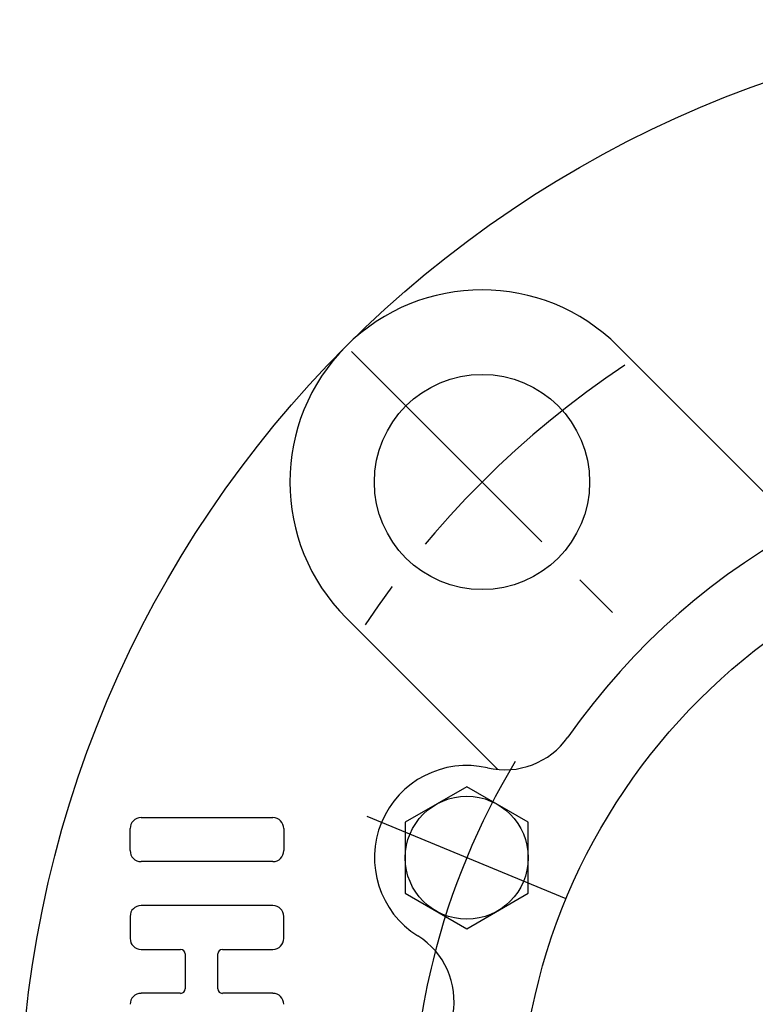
# Model space of a CAD drawing. Extents: x -78 to 174, y -78 to 174.
# Tile 2 of 7: x -72 to -25, y 8 to 72. Entities that reach past the tile are written whole.
import ezdxf

# ---------------------------------------------------------------- set-up
doc = ezdxf.new("R2010")
doc.units = 0
doc.header["$LTSCALE"] = 14
doc.linetypes.add('CENTER', pattern=[2, 1.25, -0.25, 0.25, -0.25])
doc.layers.get('0').update_dxf_attribs({"linetype": 'CONTINUOUS'})
doc.layers.add('1', color=3, linetype='CONTINUOUS')
doc.layers.add('CENTER', color=1, linetype='CENTER')

msp = doc.modelspace()

# ---------------------------------------------------------------- linework, layer by layer
for p, q in [((-33.588, 51.265), (-23.198, 40.876)), ((-51.265, 33.588), (-41.402, 23.724)), ((-43.422, 22.605), (-47.422, 20.296)), ((-39.422, 20.296), (-43.422, 22.605)), ((-47.422, 20.296), (-47.422, 15.677)), ((-39.422, 15.677), (-39.422, 20.296)), ((-47.422, 15.677), (-43.422, 13.367)), ((-43.422, 13.367), (-39.422, 15.677))]:
    msp.add_line(p, q)
for centre, radius in [((0, 0), 72.5), ((-42.426, 42.426), 7), ((0, 0), 40), ((-43.422, 17.986), 4)]:
    msp.add_circle(centre, radius)
for centre, radius, start, end in [((-42.426, 42.426), 12.5, 45, 225), ((0, 0), 45, 35.03326, 144.96674), ((-40.941, 28.703), 5, 256.96297, 324.96674), ((-43.422, 17.986), 6, 76.96297, 238.03703), ((-49.245, 8.654), 5, 350.03326, 58.03703), ((0, 0), 47, 165.30423, 209.57615)]:
    msp.add_arc(centre, radius, start, end)
at = {"layer": '1'}
for p, q in [((-64.603, 20.593), (-56.032, 20.593)), ((-65.317, 18.45), (-65.317, 19.879)), ((-55.317, 19.879), (-55.317, 18.45)), ((-56.032, 17.736), (-64.603, 17.736)), ((-56.032, 14.879), (-64.603, 14.879)), ((-65.317, 14.165), (-65.317, 12.736)), ((-55.317, 12.736), (-55.317, 14.165)), ((-64.603, 12.022), (-62.032, 12.022)), ((-61.746, 11.736), (-61.746, 9.45)), ((-59.603, 9.45), (-59.603, 11.736)), ((-59.317, 12.022), (-56.032, 12.022)), ((-62.032, 9.165), (-64.603, 9.165)), ((-56.032, 9.165), (-59.317, 9.165))]:
    msp.add_line(p, q, dxfattribs=at)
for centre, radius, start, end in [((-64.603, 19.879), 0.714, 90, 180), ((-56.032, 19.879), 0.714, 0, 90), ((-64.603, 18.45), 0.714, 180, 270), ((-56.032, 18.45), 0.714, 270, 0), ((-64.603, 14.165), 0.714, 90, 180), ((-56.032, 14.165), 0.714, 0, 90), ((-64.603, 12.736), 0.714, 180, 270), ((-56.032, 12.736), 0.714, 270, 0), ((-62.032, 11.736), 0.286, 0, 90), ((-59.317, 11.736), 0.286, 90, 180), ((-64.603, 8.45), 0.714, 90, 180), ((-62.032, 9.45), 0.286, 270, 0), ((-59.317, 9.45), 0.286, 180, 270), ((-56.032, 8.45), 0.714, 0, 90)]:
    msp.add_arc(centre, radius, start, end, dxfattribs=at)
at = {"layer": 'CENTER'}
for p, q in [((-50.912, 50.912), (-33.941, 33.941)), ((-36.955, 15.307), (-49.889, 20.665))]:
    msp.add_line(p, q, dxfattribs=at)
for radius, start, end in [(60, 123.52166, 146.47834), (47, 148.95868, 166.04132)]:
    msp.add_arc((0, 0), radius, start, end, dxfattribs=at)

doc.saveas('drawing.dxf')
